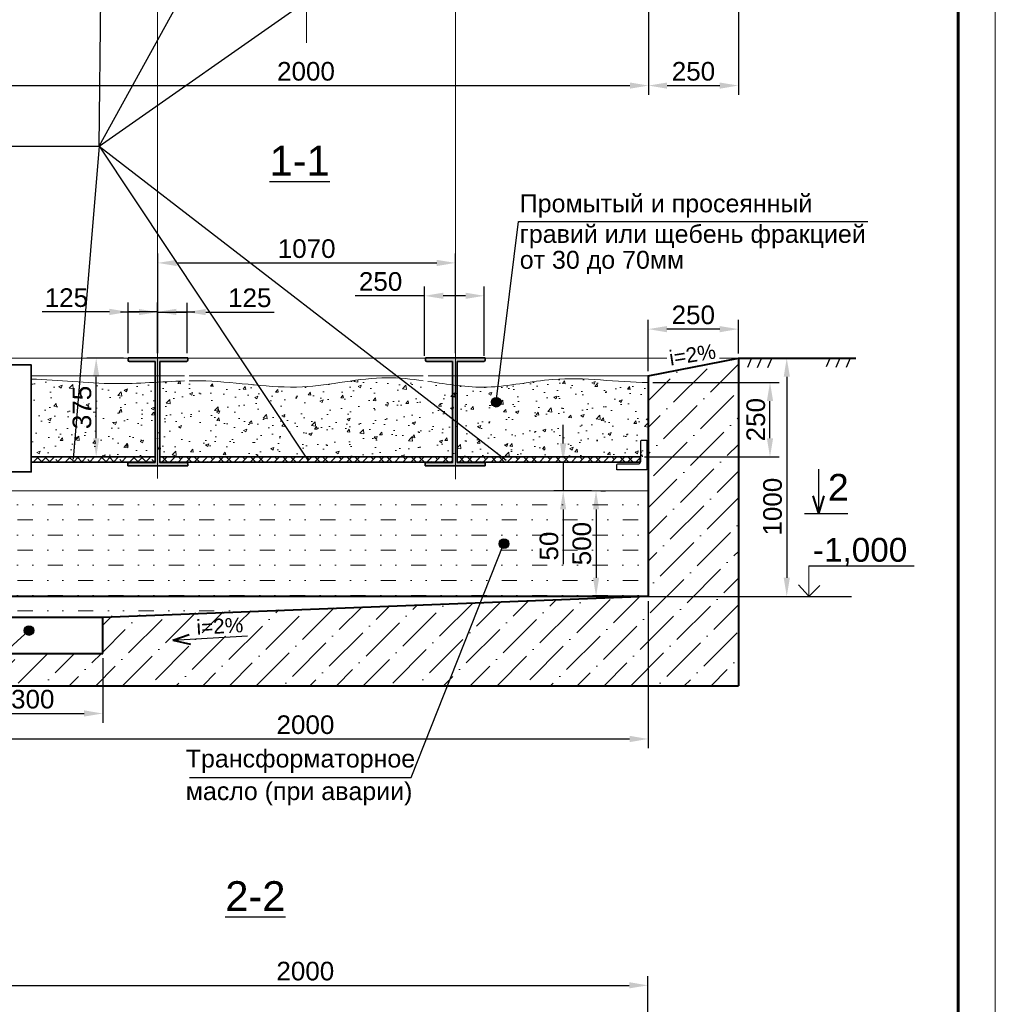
# Model space of a CAD drawing. Header units: millimetres. Extents: x 523209 to 536718, y -48289 to -47398.
# Tile 70 of 116: x 533214 to 533345, y -47845 to -47713. Entities that reach past the tile are written whole.
import ezdxf
from ezdxf.enums import TextEntityAlignment as Align

# ---------------------------------------------------------------- set-up
doc = ezdxf.new("R2010")
doc.units = ezdxf.units.MM
for name, pattern in [('CENTER', [50.8, 31.75, -6.35, 6.35, -6.35]), ('DASHED', [19.05, 12.7, -6.35]), ('HIDDEN', [0.375, 0.25, -0.125])]:
    doc.linetypes.add(name, pattern=pattern)
doc.layers.get('Defpoints').update_dxf_attribs({"color": 140})
for name, color, linetype, lineweight in [('ВК-линия контур', 132, 'Continuous', 15), ('ВК-линия толстая', 30, 'Continuous', 60), ('ВК-Текст', 1, 'Continuous', 30)]:
    doc.layers.add(name, color=color, linetype=linetype, lineweight=lineweight)
doc.styles.get("Standard").update_dxf_attribs({"font": 'arial.ttf'})
doc.dimstyles.new('ISO-25', dxfattribs={"dimtxt": 2.5, "dimasz": 2.5, "dimexe": 1.25, "dimexo": 0.625, "dimtad": 1, "dimtxsty": 'Standard', "dimcen": 2.5, "dimadec": 0, "dimazin": 0, "dimtfac": 1, "dimtmove": 0, "dimatfit": 3, "dimfxl": 1, "dimarcsym": 0})

# ---------------------------------------------------------------- blocks, each defined once
blk = doc.blocks.new('*U135')
at = {"layer": 'ВК-линия контур', "color": 0}
blk.add_line((0, 420), (0, 0), dxfattribs=at)
at = {"layer": 'ВК-линия толстая', "color": 0}
blk.add_lwpolyline([(-574, 5), (-574, 415), (-5, 415), (-5, 5)], close=True, dxfattribs=at)
at = {"layer": 'ВК-Текст', "color": 0}
blk.add_attdef('ЛИСТ_АЛ', text='', height=2.5, dxfattribs=at).set_placement((-10, 411.5), align=Align.MIDDLE_CENTER)
at = {"layer": 'ВК-Текст', "color": 0, "ltscale": 0.5}
blk.add_attdef('ВЕРХНИЙ_ШИФР', text='', height=0.000005, rotation=180, dxfattribs=at).set_placement((-574, 401), align=Align.MIDDLE_CENTER)
at = {"layer": 'ВК-Текст', "color": 0, "flags": 12}
blk.add_attdef('ФОРМАТ_ЛИСТА', (-42, 1.56), '', height=2.5, dxfattribs=at)
blk = doc.blocks.new('*D199')
at = {"color": 0, "lineweight": -2, "transparency": 16777216}
for p, q in [((533297.92, -47759.7), (533297.92, -47752.81)), ((533310.02, -47757.32), (533310.02, -47752.81)), ((533307.52, -47754.06), (533300.42, -47754.06))]:
    blk.add_line(p, q, dxfattribs=at)
at = {"color": 0, "transparency": 16777216}
for points in [[(533300.42, -47753.65), (533300.42, -47754.48), (533297.92, -47754.06)], [(533307.52, -47753.65), (533307.52, -47754.48), (533310.02, -47754.06)]]:
    blk.add_solid(points, dxfattribs=at)
at = {"layer": 'Defpoints', "color": 0, "transparency": 16777216}
for p in [(533297.92, -47754.06), (533310.02, -47757.95), (533297.92, -47760.33)]:
    blk.add_point(p, dxfattribs=at)
at = {"color": 0, "transparency": 16777216, "insert": (533303.97, -47752.16), "char_height": 2.5, "attachment_point": 5}
blk.add_mtext('250', dxfattribs=at)
blk = doc.blocks.new('*D184')
at = {"color": 0, "lineweight": -2, "transparency": 16777216}
for p, q in [((533312.65, -47757.95), (533317.77, -47757.95)), ((533316.52, -47760.45), (533316.52, -47787.45)), ((533298.54, -47789.95), (533317.77, -47789.95))]:
    blk.add_line(p, q, dxfattribs=at)
at = {"color": 0, "transparency": 16777216}
for points in [[(533316.11, -47760.45), (533316.94, -47760.45), (533316.52, -47757.95)], [(533316.11, -47787.45), (533316.94, -47787.45), (533316.52, -47789.95)]]:
    blk.add_solid(points, dxfattribs=at)
at = {"layer": 'Defpoints', "color": 0, "transparency": 16777216}
for p in [(533312.03, -47757.95), (533297.92, -47789.95), (533316.52, -47789.95)]:
    blk.add_point(p, dxfattribs=at)
at = {"color": 0, "transparency": 16777216, "insert": (533314.62, -47777.9), "char_height": 2.5, "attachment_point": 5, "rotation": 90}
blk.add_mtext('1000', dxfattribs=at)
blk = doc.blocks.new('*D185')
at = {"color": 0, "lineweight": -2, "transparency": 16777216}
for p, q in [((533298.54, -47761.22), (533315.52, -47761.22)), ((533314.27, -47768.72), (533314.27, -47763.72)), ((533297.44, -47771.22), (533315.52, -47771.22))]:
    blk.add_line(p, q, dxfattribs=at)
at = {"color": 0, "transparency": 16777216}
for points in [[(533313.85, -47763.72), (533314.69, -47763.72), (533314.27, -47761.22)], [(533313.85, -47768.72), (533314.69, -47768.72), (533314.27, -47771.22)]]:
    blk.add_solid(points, dxfattribs=at)
at = {"layer": 'Defpoints', "color": 0, "transparency": 16777216}
for p in [(533297.92, -47761.22), (533314.27, -47761.22), (533296.82, -47771.22)]:
    blk.add_point(p, dxfattribs=at)
at = {"color": 0, "transparency": 16777216, "insert": (533312.37, -47766.22), "char_height": 2.5, "attachment_point": 5, "rotation": 90}
blk.add_mtext('250', dxfattribs=at)
blk = doc.blocks.new('*D186')
at = {"color": 0, "lineweight": -2, "transparency": 16777216}
for p, q in [((533267.89, -47757.66), (533267.89, -47748.34)), ((533275.9, -47757.66), (533275.9, -47748.34)), ((533267.89, -47749.59), (533258.58, -47749.59)), ((533273.4, -47749.59), (533270.39, -47749.59))]:
    blk.add_line(p, q, dxfattribs=at)
at = {"color": 0, "transparency": 16777216}
for points in [[(533270.39, -47749.17), (533270.39, -47750), (533267.89, -47749.59)], [(533273.4, -47749.17), (533273.4, -47750), (533275.9, -47749.59)]]:
    blk.add_solid(points, dxfattribs=at)
at = {"layer": 'Defpoints', "color": 0, "transparency": 16777216}
for p in [(533275.9, -47749.59), (533267.89, -47758.29), (533275.9, -47758.29)]:
    blk.add_point(p, dxfattribs=at)
at = {"color": 0, "transparency": 16777216, "insert": (533261.98, -47747.68), "char_height": 2.5, "attachment_point": 5}
blk.add_mtext('250', dxfattribs=at)
blk = doc.blocks.new('*D187')
at = {"color": 0, "lineweight": -2, "transparency": 16777216}
for p, q in [((533227.45, -47757.95), (533222.54, -47757.95)), ((533223.79, -47768.72), (533223.79, -47760.45)), ((533227.41, -47771.22), (533222.54, -47771.22))]:
    blk.add_line(p, q, dxfattribs=at)
at = {"color": 0, "transparency": 16777216}
for points in [[(533223.38, -47760.45), (533224.21, -47760.45), (533223.79, -47757.95)], [(533223.38, -47768.72), (533224.21, -47768.72), (533223.79, -47771.22)]]:
    blk.add_solid(points, dxfattribs=at)
at = {"layer": 'Defpoints', "color": 0, "transparency": 16777216}
for p in [(533223.79, -47757.95), (533228.07, -47757.95), (533228.04, -47771.22)]:
    blk.add_point(p, dxfattribs=at)
at = {"color": 0, "transparency": 16777216, "insert": (533221.89, -47764.58), "char_height": 2.5, "attachment_point": 5, "rotation": 90}
blk.add_mtext('375', dxfattribs=at)
blk = doc.blocks.new('*D166')
at = {"color": 0, "lineweight": -2, "transparency": 16777216}
for p, q in [((533228.07, -47757.31), (533228.07, -47750.5)), ((533232.04, -47757.31), (533232.04, -47750.5)), ((533225.57, -47751.75), (533216.52, -47751.75)), ((533232.04, -47751.75), (533228.07, -47751.75)), ((533234.54, -47751.75), (533237.04, -47751.75))]:
    blk.add_line(p, q, dxfattribs=at)
at = {"color": 0, "transparency": 16777216}
for points in [[(533225.57, -47751.33), (533225.57, -47752.17), (533228.07, -47751.75)], [(533234.54, -47751.33), (533234.54, -47752.17), (533232.04, -47751.75)]]:
    blk.add_solid(points, dxfattribs=at)
at = {"layer": 'Defpoints', "color": 0, "transparency": 16777216}
for p in [(533232.04, -47751.75), (533228.07, -47757.93), (533232.04, -47757.93)]:
    blk.add_point(p, dxfattribs=at)
at = {"color": 0, "transparency": 16777216, "insert": (533219.79, -47749.85), "char_height": 2.5, "attachment_point": 5}
blk.add_mtext('125', dxfattribs=at)
blk = doc.blocks.new('*D167')
at = {"color": 0, "lineweight": -2, "transparency": 16777216}
for p, q in [((533232.08, -47757.31), (533232.08, -47743.92)), ((533272.02, -47757.31), (533272.02, -47743.92)), ((533234.58, -47745.17), (533269.52, -47745.17))]:
    blk.add_line(p, q, dxfattribs=at)
at = {"color": 0, "transparency": 16777216}
for points in [[(533234.58, -47744.76), (533234.58, -47745.59), (533232.08, -47745.17)], [(533269.52, -47744.76), (533269.52, -47745.59), (533272.02, -47745.17)]]:
    blk.add_solid(points, dxfattribs=at)
at = {"layer": 'Defpoints', "color": 0, "transparency": 16777216}
for p in [(533272.02, -47745.17), (533232.08, -47757.93), (533272.02, -47757.93)]:
    blk.add_point(p, dxfattribs=at)
at = {"color": 0, "transparency": 16777216, "insert": (533252.05, -47743.27), "char_height": 2.5, "attachment_point": 5}
blk.add_mtext('1070', dxfattribs=at)
blk = doc.blocks.new('*D189')
at = {"color": 0, "lineweight": -2, "transparency": 16777216}
for p, q in [((533205.96, -47698.98), (533205.96, -47722.61)), ((533297.96, -47698.98), (533297.96, -47722.61)), ((533208.46, -47721.36), (533295.46, -47721.36))]:
    blk.add_line(p, q, dxfattribs=at)
at = {"color": 0, "transparency": 16777216}
for points in [[(533208.46, -47720.95), (533208.46, -47721.78), (533205.96, -47721.36)], [(533295.46, -47720.95), (533295.46, -47721.78), (533297.96, -47721.36)]]:
    blk.add_solid(points, dxfattribs=at)
at = {"layer": 'Defpoints', "color": 0, "transparency": 16777216}
for p in [(533205.96, -47698.36), (533297.96, -47698.36), (533297.96, -47721.36)]:
    blk.add_point(p, dxfattribs=at)
at = {"color": 0, "transparency": 16777216, "insert": (533251.96, -47719.46), "char_height": 2.5, "attachment_point": 5}
blk.add_mtext('2000', dxfattribs=at)
blk = doc.blocks.new('*D190')
at = {"color": 0, "lineweight": -2, "transparency": 16777216}
for p, q in [((533297.96, -47698.98), (533297.96, -47722.61)), ((533310.02, -47710.98), (533310.02, -47722.61)), ((533300.46, -47721.36), (533307.52, -47721.36))]:
    blk.add_line(p, q, dxfattribs=at)
at = {"color": 0, "transparency": 16777216}
for points in [[(533300.46, -47720.95), (533300.46, -47721.78), (533297.96, -47721.36)], [(533307.52, -47720.95), (533307.52, -47721.78), (533310.02, -47721.36)]]:
    blk.add_solid(points, dxfattribs=at)
at = {"layer": 'Defpoints', "color": 0, "transparency": 16777216}
for p in [(533297.96, -47698.36), (533310.02, -47710.36), (533310.02, -47721.36)]:
    blk.add_point(p, dxfattribs=at)
at = {"color": 0, "transparency": 16777216, "insert": (533303.99, -47719.46), "char_height": 2.5, "attachment_point": 5}
blk.add_mtext('250', dxfattribs=at)
blk = doc.blocks.new('*D168')
at = {"color": 0, "lineweight": -2, "transparency": 16777216}
for p, q in [((533232.04, -47757.31), (533232.04, -47750.52)), ((533236, -47757.31), (533236, -47750.52)), ((533229.54, -47751.77), (533227.04, -47751.77)), ((533232.04, -47751.77), (533236, -47751.77)), ((533238.5, -47751.77), (533247.69, -47751.77))]:
    blk.add_line(p, q, dxfattribs=at)
at = {"color": 0, "transparency": 16777216}
for points in [[(533229.54, -47751.36), (533229.54, -47752.19), (533232.04, -47751.77)], [(533238.5, -47751.36), (533238.5, -47752.19), (533236, -47751.77)]]:
    blk.add_solid(points, dxfattribs=at)
at = {"layer": 'Defpoints', "color": 0, "transparency": 16777216}
for p in [(533232.04, -47751.77), (533232.04, -47757.93), (533236, -47757.93)]:
    blk.add_point(p, dxfattribs=at)
at = {"color": 0, "transparency": 16777216, "insert": (533244.41, -47749.87), "char_height": 2.5, "attachment_point": 5}
blk.add_mtext('125', dxfattribs=at)
blk = doc.blocks.new('*D169')
at = {"color": 0, "lineweight": -2, "transparency": 16777216}
for p, q in [((533286.5, -47769.41), (533286.5, -47766.91)), ((533287.87, -47771.91), (533285.25, -47771.91)), ((533286.5, -47771.91), (533286.5, -47775.77)), ((533290.29, -47775.77), (533285.25, -47775.77)), ((533286.5, -47778.27), (533286.5, -47785.6))]:
    blk.add_line(p, q, dxfattribs=at)
at = {"color": 0, "transparency": 16777216}
for points in [[(533286.08, -47769.41), (533286.91, -47769.41), (533286.5, -47771.91)], [(533286.08, -47778.27), (533286.91, -47778.27), (533286.5, -47775.77)]]:
    blk.add_solid(points, dxfattribs=at)
at = {"layer": 'Defpoints', "color": 0, "transparency": 16777216}
for p in [(533288.5, -47771.91), (533286.5, -47775.77), (533290.91, -47775.77)]:
    blk.add_point(p, dxfattribs=at)
at = {"color": 0, "transparency": 16777216, "insert": (533284.6, -47783.19), "char_height": 2.5, "attachment_point": 5, "rotation": 90}
blk.add_mtext('50', dxfattribs=at)
blk = doc.blocks.new('*D170')
at = {"color": 0, "lineweight": -2, "transparency": 16777216}
for p, q in [((533291.54, -47775.77), (533292.16, -47775.77)), ((533290.91, -47778.27), (533290.91, -47787.45)), ((533289.48, -47789.95), (533292.16, -47789.95))]:
    blk.add_line(p, q, dxfattribs=at)
at = {"color": 0, "transparency": 16777216}
for points in [[(533290.5, -47778.27), (533291.33, -47778.27), (533290.91, -47775.77)], [(533290.5, -47787.45), (533291.33, -47787.45), (533290.91, -47789.95)]]:
    blk.add_solid(points, dxfattribs=at)
at = {"layer": 'Defpoints', "color": 0, "transparency": 16777216}
for p in [(533290.91, -47775.77), (533288.85, -47789.95), (533290.91, -47789.95)]:
    blk.add_point(p, dxfattribs=at)
at = {"color": 0, "transparency": 16777216, "insert": (533289.01, -47782.86), "char_height": 2.5, "attachment_point": 5, "rotation": 90}
blk.add_mtext('500', dxfattribs=at)
blk = doc.blocks.new('*D171')
at = {"color": 0, "lineweight": -2, "transparency": 16777216}
for p, q in [((533297.92, -47790.57), (533297.92, -47810.34)), ((533205.87, -47798.22), (533205.87, -47810.34)), ((533208.37, -47809.09), (533295.42, -47809.09))]:
    blk.add_line(p, q, dxfattribs=at)
at = {"color": 0, "transparency": 16777216}
for points in [[(533208.37, -47808.67), (533208.37, -47809.51), (533205.87, -47809.09)], [(533295.42, -47808.67), (533295.42, -47809.51), (533297.92, -47809.09)]]:
    blk.add_solid(points, dxfattribs=at)
at = {"layer": 'Defpoints', "color": 0, "transparency": 16777216}
for p in [(533297.92, -47789.95), (533205.87, -47797.6), (533297.92, -47809.09)]:
    blk.add_point(p, dxfattribs=at)
at = {"color": 0, "transparency": 16777216, "insert": (533251.89, -47807.19), "char_height": 2.5, "attachment_point": 5}
blk.add_mtext('2000', dxfattribs=at)
blk = doc.blocks.new('*D172')
at = {"color": 0, "lineweight": -2, "transparency": 16777216}
for p, q in [((533205.87, -47798.22), (533205.87, -47806.92)), ((533224.67, -47798.22), (533224.67, -47806.92)), ((533208.37, -47805.67), (533222.17, -47805.67))]:
    blk.add_line(p, q, dxfattribs=at)
at = {"color": 0, "transparency": 16777216}
for points in [[(533208.37, -47805.25), (533208.37, -47806.08), (533205.87, -47805.67)], [(533222.17, -47805.25), (533222.17, -47806.08), (533224.67, -47805.67)]]:
    blk.add_solid(points, dxfattribs=at)
at = {"layer": 'Defpoints', "color": 0, "transparency": 16777216}
for p in [(533205.87, -47797.6), (533224.67, -47797.6), (533224.67, -47805.67)]:
    blk.add_point(p, dxfattribs=at)
at = {"color": 0, "transparency": 16777216, "insert": (533215.27, -47803.76), "char_height": 2.5, "attachment_point": 5}
blk.add_mtext('300', dxfattribs=at)
blk = doc.blocks.new('*D193')
at = {"color": 0, "lineweight": -2, "transparency": 16777216}
for p, q in [((533205.87, -47850.99), (533205.87, -47840.92)), ((533297.87, -47850.99), (533297.87, -47840.92)), ((533208.37, -47842.17), (533295.37, -47842.17))]:
    blk.add_line(p, q, dxfattribs=at)
at = {"color": 0, "transparency": 16777216}
for points in [[(533208.37, -47841.75), (533208.37, -47842.58), (533205.87, -47842.17)], [(533295.37, -47841.75), (533295.37, -47842.58), (533297.87, -47842.17)]]:
    blk.add_solid(points, dxfattribs=at)
at = {"layer": 'Defpoints', "color": 0, "transparency": 16777216}
for p in [(533297.87, -47842.17), (533205.87, -47851.61), (533297.87, -47851.61)]:
    blk.add_point(p, dxfattribs=at)
at = {"color": 0, "transparency": 16777216, "insert": (533251.87, -47840.27), "char_height": 2.5, "attachment_point": 5}
blk.add_mtext('2000', dxfattribs=at)

msp = doc.modelspace()

# ---------------------------------------------------------------- hatches: boundary and pattern name
at = {"lineweight": 5}
h = msp.add_hatch(dxfattribs=at)
h.set_pattern_fill('ANSI36', color=252, scale=0.8, style=0)
h.set_pattern_definition([(45, (532591.4394, -47802.0307), (1.347038, 4.939141), [6.35, -1.27, 0, -1.27])])
h.paths.add_polyline_path([(533310.02274, -47757.94833), (533297.91785, -47760.32899), (533297.91785, -47789.9473), (533224.67223, -47792.5889), (533224.67223, -47797.59643), (533205.86991, -47797.59643), (533205.86991, -47792.76968), (533205.86991, -47760.32899), (533193.9658, -47757.9473), (533193.96062, -47757.9473), (533193.96062, -47786.00781), (533193.96062, -47801.9473), (533310.02274, -47801.9473)])
h.paths.add_polyline_path([(533236.81462, -47795.73376), (533244.14733, -47795.31828), (533243.96847, -47792.16168), (533236.63576, -47792.57716)], flags=24)
h = msp.add_hatch(color=256)
h.dxf.hatch_style = 1
h.paths.add_polyline_path([(533232.32813, -47758.39425), (533235.91681, -47758.39425, 0.393818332), (533236.08099, -47758.21596), (533236.08004, -47757.94708), (533228.07261, -47757.94694), (533228.07308, -47758.22891, 0.400276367), (533228.25589, -47758.39284), (533231.6967, -47758.39284), (533231.6967, -47771.9473), (533228.20185, -47771.9473, 0.39187079), (533228.03866, -47772.12559), (533228.03817, -47772.41066), (533236.08402, -47772.41066), (533236.08353, -47772.11264, 0.402997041), (533235.89539, -47771.9473), (533232.32432, -47771.9473)])
h = msp.add_hatch(color=256)
h.dxf.hatch_style = 1
h.paths.add_polyline_path([(533272.26773, -47758.39425), (533275.85641, -47758.39425, 0.393818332), (533276.02058, -47758.21596), (533276.01963, -47757.94766), (533268.01221, -47757.94751), (533268.01267, -47758.22891, 0.400276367), (533268.19548, -47758.39284), (533271.63629, -47758.39284), (533271.63629, -47771.9473), (533268.14144, -47771.9473, 0.39187079), (533267.97825, -47772.12559), (533267.97776, -47772.41066), (533276.02361, -47772.41066), (533276.02312, -47772.11264, 0.402997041), (533275.83498, -47771.9473), (533272.26391, -47771.9473)])
h = msp.add_hatch(dxfattribs=at)
h.set_pattern_fill('AR-CONC', color=2, scale=0.024, style=0)
h.set_pattern_definition([(50, (532591.4394, -47795.304), (4.372432, -0.382538), [0.4572, -5.0292]), (355, (532591.4394, -47795.304), (-0.845842, 4.585364), [0.36576, -4.023374]), (100.45144, (532591.8038, -47795.3358), (3.52659, 4.202826), [0.38856, -4.274166]), (46.1842, (532591.4394, -47794.0847), (6.505897, -1.009016), [0.6858, -7.5438]), (96.6356, (532591.9816, -47794.169), (5.6977, 5.938227), [0.58284, -6.411255]), (351.1842, (532591.4394, -47794.085), (5.6977, 5.93823), [0.54864, -6.035034]), (21, (532592.049, -47794.3895), (3.638745, -2.454365), [0.4572, -5.0292]), (326, (532592.049, -47794.3895), (1.48325, 4.42051), [0.36576, -4.02336]), (71.45144, (532592.3522, -47794.594), (5.121994, 1.966146), [0.38856, -4.274159]), (37.5, (532591.4394, -47795.3039), (0.0741265, 2.029321), [0, -3.974592, 0, -4.08432, 0, -4.0386]), (7.5, (532591.4394, -47795.3039), (1.603672, 2.404334), [0, -2.328672, 0, -3.883152, 0, -1.53924]), (327.5, (532590.08, -47795.3039), (3.2541743, -0.13749), [0, -1.524, 0, -4.75488, 0, -6.30936]), (317.5, (532589.4704, -47795.304), (3.5551, 0.610236), [0, -1.9812, 0, -3.157728, 0, -4.48056])])
edge = h.paths.add_edge_path()
edge.add_spline(control_points=[(533267.7153, -47760.99083), (533266.09781, -47760.76713), (533260.67793, -47760.17038), (533250.97959, -47762.78215), (533242.09884, -47761.00983), (533237.02976, -47760.99831), (533236.29222, -47761.01068)], knot_values=[3806.766743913, 3806.766743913, 3806.766743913, 3806.766743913, 4415.536197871, 5846.884632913, 7471.662635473, 7748.312119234, 7748.312119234, 7748.312119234, 7748.312119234], degree=3, periodic=0)
edge.add_line((533236.29222, -47761.01068), (533236.28934, -47771.21743))
edge.add_line((533236.28934, -47771.21743), (533267.7153, -47771.21743))
edge.add_line((533267.7153, -47771.21743), (533267.7153, -47760.99083))
edge = h.paths.add_edge_path()
edge.add_spline(control_points=[(533297.91785, -47761.21743), (533293.64915, -47761.19989), (533286.3918, -47759.98521), (533276.59451, -47762.42725), (533270.99158, -47761.46158), (533268.34598, -47761.08007)], knot_values=[7827.433675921, 7827.433675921, 7827.433675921, 7827.433675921, 9428.081108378, 10541.142595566, 11536.848184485, 11536.848184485, 11536.848184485, 11536.848184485], degree=3, periodic=0)
edge.add_line((533268.34598, -47761.08007), (533268.34312, -47771.21743))
edge.add_line((533268.34312, -47771.21743), (533297.91785, -47771.21743))
edge.add_line((533297.91785, -47771.21743), (533297.91785, -47761.21743))
h.paths.add_polyline_path([(533215.06091, -47760.77512), (533215.06091, -47771.21743), (533235.66152, -47771.21743), (533235.66152, -47761.02451), (533235.54505, -47761.02773), (533235.42859, -47761.03115), (533235.31212, -47761.03476), (533235.19565, -47761.03854), (533235.07918, -47761.0425), (533234.96271, -47761.04663), (533234.84624, -47761.05092), (533234.72977, -47761.05537), (533234.6133, -47761.05997), (533234.49683, -47761.06471), (533234.38036, -47761.06959), (533234.2639, -47761.0746), (533234.14743, -47761.07973), (533234.03096, -47761.08499), (533233.91449, -47761.09035), (533233.79802, -47761.09583), (533233.68156, -47761.1014), (533233.56509, -47761.10706), (533233.44862, -47761.11282), (533233.33216, -47761.11865), (533233.21569, -47761.12456), (533233.09923, -47761.13054), (533232.98276, -47761.13658), (533232.8663, -47761.14268), (533232.74984, -47761.14883), (533232.63337, -47761.15502), (533232.51691, -47761.16125), (533232.40045, -47761.16752), (533232.28399, -47761.1738), (533232.16753, -47761.18011), (533232.05107, -47761.18643), (533231.93461, -47761.19275), (533231.81815, -47761.19908), (533231.7017, -47761.2054), (533231.58524, -47761.21171), (533231.46879, -47761.21799), (533231.35233, -47761.22426), (533231.23588, -47761.23049), (533231.11943, -47761.23669), (533231.00297, -47761.24284), (533230.88652, -47761.24895), (533230.77008, -47761.255), (533230.65363, -47761.26098), (533230.53718, -47761.2669), (533230.42073, -47761.27275), (533230.30429, -47761.27851), (533230.18785, -47761.28419), (533230.0714, -47761.28977), (533229.95496, -47761.29526), (533229.83852, -47761.30063), (533229.72209, -47761.3059), (533229.60565, -47761.31105), (533229.48921, -47761.31608), (533229.37278, -47761.32097), (533229.25635, -47761.32573), (533229.13992, -47761.33034), (533229.02349, -47761.33481), (533228.90706, -47761.33912), (533228.79063, -47761.34327), (533228.67421, -47761.34725), (533228.55778, -47761.35105), (533228.44136, -47761.35468), (533228.32494, -47761.35812), (533228.20852, -47761.36137), (533228.09211, -47761.36441), (533227.97569, -47761.36726), (533227.85928, -47761.36989), (533227.74287, -47761.3723), (533227.62646, -47761.37449), (533227.51005, -47761.37645), (533227.39365, -47761.37818), (533227.27724, -47761.37966), (533227.16084, -47761.38089), (533227.04444, -47761.38187), (533226.92805, -47761.38258), (533226.81165, -47761.38303), (533226.69526, -47761.3832), (533226.57887, -47761.3831), (533226.46248, -47761.38271), (533226.34609, -47761.38202), (533226.22971, -47761.38104), (533226.11332, -47761.37975), (533225.99694, -47761.37817), (533225.88057, -47761.3763), (533225.76419, -47761.37414), (533225.64782, -47761.37171), (533225.53144, -47761.369), (533225.41507, -47761.36603), (533225.29871, -47761.36279), (533225.18234, -47761.3593), (533225.06598, -47761.35556), (533224.94962, -47761.35158), (533224.83326, -47761.34737), (533224.7169, -47761.34292), (533224.60054, -47761.33825), (533224.48419, -47761.33337), (533224.36783, -47761.32827), (533224.25148, -47761.32297), (533224.13513, -47761.31746), (533224.01878, -47761.31177), (533223.90244, -47761.30588), (533223.78609, -47761.29982), (533223.66975, -47761.29358), (533223.55341, -47761.28717), (533223.43707, -47761.2806), (533223.32073, -47761.27387), (533223.20439, -47761.267), (533223.08805, -47761.25997), (533222.97172, -47761.25281), (533222.85538, -47761.24552), (533222.73905, -47761.2381), (533222.62272, -47761.23056), (533222.50639, -47761.22291), (533222.39006, -47761.21515), (533222.27373, -47761.20728), (533222.1574, -47761.19932), (533222.04108, -47761.19128), (533221.92475, -47761.18314), (533221.80843, -47761.17494), (533221.69211, -47761.16665), (533221.57578, -47761.15831), (533221.45946, -47761.1499), (533221.34314, -47761.14145), (533221.22682, -47761.13294), (533221.1105, -47761.1244), (533220.99419, -47761.11582), (533220.87787, -47761.10721), (533220.76155, -47761.09858), (533220.64524, -47761.08993), (533220.52892, -47761.08127), (533220.4126, -47761.07261), (533220.29629, -47761.06395), (533220.17998, -47761.0553), (533220.06366, -47761.04666), (533219.94735, -47761.03805), (533219.83104, -47761.02945), (533219.71472, -47761.0209), (533219.59841, -47761.01238), (533219.4821, -47761.0039), (533219.36579, -47760.99548), (533219.24948, -47760.98711), (533219.13316, -47760.9788), (533219.01685, -47760.97057), (533218.90054, -47760.9624), (533218.78423, -47760.95433), (533218.66792, -47760.94633), (533218.55161, -47760.93843), (533218.4353, -47760.93063), (533218.31899, -47760.92294), (533218.20268, -47760.91536), (533218.08636, -47760.90789), (533217.97005, -47760.90055), (533217.85374, -47760.89334), (533217.73743, -47760.88627), (533217.62112, -47760.87933), (533217.5048, -47760.87255), (533217.38849, -47760.86592), (533217.27218, -47760.85945), (533217.15586, -47760.85315), (533217.03955, -47760.84702), (533216.92323, -47760.84107), (533216.80692, -47760.8353), (533216.6906, -47760.82973), (533216.57429, -47760.82435), (533216.45797, -47760.81917), (533216.34165, -47760.81421), (533216.22533, -47760.80946), (533216.10902, -47760.80493), (533215.9927, -47760.80063), (533215.87638, -47760.79656), (533215.76005, -47760.79273), (533215.64373, -47760.78915), (533215.52741, -47760.78582), (533215.41108, -47760.78275), (533215.29476, -47760.77994), (533215.17843, -47760.7774), (533215.06211, -47760.77514)])
h.paths.add_polyline_path([(533211.06091, -47771.21743), (533211.06091, -47760.85034), (533210.99006, -47760.85386), (533210.8737, -47760.85981), (533210.75734, -47760.86591), (533210.64098, -47760.87218), (533210.52462, -47760.87859), (533210.40826, -47760.88516), (533210.2919, -47760.89187), (533210.17554, -47760.89872), (533210.05918, -47760.9057), (533209.94282, -47760.91282), (533209.82645, -47760.92008), (533209.71009, -47760.92745), (533209.59372, -47760.93495), (533209.47736, -47760.94257), (533209.36099, -47760.95031), (533209.24463, -47760.95815), (533209.12826, -47760.9661), (533209.0119, -47760.97416), (533208.89553, -47760.98232), (533208.77916, -47760.99057), (533208.6628, -47760.99892), (533208.54643, -47761.00735), (533208.43006, -47761.01587), (533208.31369, -47761.02448), (533208.19732, -47761.03316), (533208.08095, -47761.04191), (533207.96458, -47761.05074), (533207.84821, -47761.05963), (533207.73184, -47761.06859), (533207.61547, -47761.0776), (533207.4991, -47761.08667), (533207.38273, -47761.0958), (533207.26636, -47761.10497), (533207.14999, -47761.11418), (533207.03362, -47761.12344), (533206.91725, -47761.13273), (533206.80088, -47761.14206), (533206.68451, -47761.15142), (533206.56814, -47761.1608), (533206.45177, -47761.1702), (533206.33539, -47761.17963), (533206.21902, -47761.18907), (533206.10265, -47761.19852), (533205.98628, -47761.20797), (533205.86991, -47761.21743), (533205.86991, -47771.21743)])
h = msp.add_hatch(color=256)
h.dxf.hatch_style = 1
h.paths.add_polyline_path([(533278.15532, -47763.8825, 1), (533276.87715, -47763.8825, 1)])
at = {"lineweight": 0}
h = msp.add_hatch(dxfattribs=at)
h.set_pattern_fill('ANSI38', color=252, scale=0.24, style=0)
h.set_pattern_definition([(45, (532591.4394, -47802.0307), (-0.5388154, 0.5388154), []), (135, (532591.4394, -47802.0307), (-1.6164461, 0.5388154), [1.905, -1.143])])
h.paths.add_polyline_path([(533231.6967, -47771.91014), (533231.6967, -47771.21743), (533215.06091, -47771.21743), (533215.06091, -47771.91014)])
h.paths.add_polyline_path([(533211.06091, -47771.91014), (533211.06091, -47771.21743), (533207.01016, -47771.21743), (533207.01016, -47771.91014)])
h = msp.add_hatch(dxfattribs=at)
h.set_pattern_fill('ANSI38', color=252, scale=0.24, style=0)
h.set_pattern_definition([(45, (529476.3793, -43361.8837), (-0.53881537, 0.53881537), []), (135, (529476.3793, -43361.8837), (-1.6164461, 0.53881537), [1.905, -1.143])])
h.paths.add_polyline_path([(533232.32442, -47771.21743), (533232.32442, -47771.92795), (533271.63629, -47771.92795), (533271.63629, -47771.21743)])
h = msp.add_hatch(dxfattribs=at)
h.set_pattern_fill('ANSI38', color=252, scale=0.24, style=0)
h.set_pattern_definition([(45, (529538.8974, -43361.8837), (-0.53881537, 0.53881537), []), (135, (529538.8974, -43361.8837), (-1.6164461, 0.53881537), [1.905, -1.143])])
h.paths.add_polyline_path([(533272.26402, -47771.21743), (533272.26402, -47771.91014), (533296.81705, -47771.91014), (533296.81705, -47771.21743)])
at = {"lineweight": 5}
h = msp.add_hatch(dxfattribs=at)
h.set_pattern_fill('MUDST', color=2, scale=0.32)
h.set_pattern_definition([(0, (532591.4394, -47802.0307), (4.064, 2.032), [2.032, -2.032, 0, -2.032, 0, -2.032])])
h.paths.add_polyline_path([(533205.86991, -47775.77451), (533205.86991, -47793.16067), (533297.91785, -47789.9473), (533297.91785, -47775.77451)])
h = msp.add_hatch(color=256)
h.dxf.hatch_style = 1
h.paths.add_polyline_path([(533279.18944, -47782.87049, 1), (533277.91127, -47782.87049, 1)])
h = msp.add_hatch(color=256)
h.dxf.hatch_style = 1
h.paths.add_polyline_path([(533215.40663, -47794.53565, 1), (533214.12846, -47794.53565, 1)])

# ---------------------------------------------------------------- linework, layer by layer
at = {"linetype": 'CENTER', "lineweight": 13, "ltscale": 500}
for p, q in [((533232.00223, -47626.06345), (533232.00223, -47774.11709)), ((533252.02567, -47626.06345), (533252.02567, -47715.63209)), ((533272.05751, -47626.06345), (533272.05751, -47774.21536))]:
    msp.add_line(p, q, dxfattribs=at)
for p, q in [((533224.16797, -47729.47839), (533247.33279, -47687.59772)), ((533224.16797, -47729.47839), (533224.68909, -47689.15772)), ((533224.16797, -47729.47839), (533279.54766, -47690.71772)), ((533164.18362, -47729.47839), (533224.16797, -47729.47839)), ((533224.16797, -47729.47839), (533220.70852, -47771.53273)), ((533224.16797, -47729.47839), (533252.2085, -47771.65554)), ((533224.16797, -47729.47839), (533278.83148, -47771.63638)), ((533277.48273, -47763.81926), (533280.51189, -47739.63317)), ((533280.51189, -47739.63317), (533327.41035, -47739.63317)), ((533320.82474, -47778.80727), (533320.82474, -47772.85056)), ((533324.71593, -47778.85414), (533318.91369, -47778.85414)), ((533266.07676, -47814.26135), (533278.55036, -47782.85826)), ((533319.49631, -47785.83674), (533333.64047, -47785.83674)), ((533297.91785, -47789.9473), (533325.22206, -47789.9473)), ((533199.61405, -47808.19375), (533214.76769, -47794.52936)), ((533234.071, -47795.82189), (533244.10914, -47795.2381)), ((533236.33704, -47814.26135), (533266.07676, -47814.26135))]:
    msp.add_line(p, q)
at = {"linetype": 'HIDDEN', "lineweight": 0, "ltscale": 800}
for p, q in [((533204.30289, -47757.94645), (533300.40077, -47757.94816)), ((533307.47394, -47757.94829), (533310.02274, -47757.94833)), ((533215.06091, -47760.32899), (533235.66152, -47760.32899)), ((533236.29241, -47760.32899), (533267.7168, -47760.32899)), ((533268.34769, -47760.32899), (533297.91785, -47760.32899))]:
    msp.add_line(p, q, dxfattribs=at)
at = {"lineweight": 35}
for p, q in [((533228.07259, -47757.93088), (533236.08148, -47757.93088)), ((533228.07308, -47758.22891), (533228.07259, -47757.93088)), ((533228.07259, -47757.93088), (533236.08148, -47757.93088)), ((533228.07308, -47758.22891), (533228.07259, -47757.93088)), ((533228.07259, -47757.93088), (533236.08148, -47757.93088)), ((533231.6967, -47758.39284), (533228.24505, -47758.39284)), ((533231.6967, -47771.9473), (533231.6967, -47758.39284)), ((533232.32813, -47758.39425), (533232.32432, -47771.9473)), ((533232.32813, -47758.39425), (533235.91681, -47758.39425)), ((533236.08099, -47758.21596), (533236.08148, -47757.93088)), ((533268.01218, -47757.93088), (533276.02107, -47757.93088)), ((533268.01267, -47758.22891), (533268.01218, -47757.93088)), ((533268.01218, -47757.93088), (533276.02107, -47757.93088)), ((533268.01267, -47758.22891), (533268.01218, -47757.93088)), ((533268.01218, -47757.93088), (533276.02107, -47757.93088)), ((533271.63629, -47758.39284), (533268.18464, -47758.39284)), ((533271.63629, -47771.9473), (533271.63629, -47758.39284)), ((533272.26773, -47758.39425), (533272.26391, -47771.9473)), ((533272.26773, -47758.39425), (533275.85641, -47758.39425)), ((533276.02058, -47758.21596), (533276.02107, -47757.93088)), ((533228.03866, -47772.12559), (533228.03817, -47772.41066)), ((533236.08402, -47772.41066), (533228.03817, -47772.41066)), ((533231.6967, -47771.9473), (533228.20185, -47771.9473)), ((533235.9117, -47771.9473), (533232.32432, -47771.9473)), ((533236.08353, -47772.11264), (533236.08402, -47772.41067)), ((533267.97825, -47772.12559), (533267.97776, -47772.41066)), ((533276.02361, -47772.41066), (533267.97776, -47772.41066)), ((533271.63629, -47771.9473), (533268.14144, -47771.9473)), ((533275.85129, -47771.9473), (533272.26391, -47771.9473)), ((533276.02312, -47772.11264), (533276.02361, -47772.41067))]:
    msp.add_line(p, q, dxfattribs=at)
at = {"lineweight": 18}
for p, q in [((533236.07998, -47757.93089), (533236.08099, -47758.21596)), ((533276.01957, -47757.93089), (533276.02058, -47758.21596)), ((533319.49631, -47789.90589), (533319.49631, -47785.83674))]:
    msp.add_line(p, q, dxfattribs=at)
at = {"lineweight": 40}
for p, q in [((533297.91785, -47760.32899), (533310.02274, -47757.94833)), ((533310.02274, -47757.9473), (533325.80993, -47757.94833)), ((533310.02274, -47757.94833), (533310.02274, -47801.9473)), ((533297.91785, -47760.32899), (533297.91785, -47789.9473)), ((533297.91785, -47789.9473), (533205.86991, -47789.9473)), ((533297.91785, -47789.9473), (533224.67223, -47792.76968)), ((533224.67223, -47792.76968), (533205.86991, -47792.76968)), ((533224.67223, -47797.59643), (533224.67223, -47792.76968)), ((533205.86991, -47797.59643), (533224.67223, -47797.59643)), ((533193.96062, -47801.9473), (533310.02274, -47801.9473))]:
    msp.add_line(p, q, dxfattribs=at)
at = {"lineweight": 30}
for p, q in [((533311.76337, -47758.07127), (533311.25612, -47759.21875)), ((533313.10439, -47758.0443), (533312.56427, -47759.27212)), ((533314.46127, -47758.0502), (533313.92583, -47759.27212)), ((533322.32498, -47757.99576), (533321.81774, -47759.14324)), ((533323.66601, -47757.9688), (533323.12589, -47759.19661)), ((533325.02289, -47757.97469), (533324.48744, -47759.19661)), ((533319.45928, -47789.86888), (533318.09007, -47788.38918)), ((533319.53335, -47789.90589), (533320.93959, -47788.50019))]:
    msp.add_line(p, q, dxfattribs=at)
at = {"lineweight": 20}
for p, q in [((533236.06879, -47772.51128), (533236.06879, -47772.51128)), ((533276.00839, -47772.51128), (533276.00838, -47772.51128))]:
    msp.add_line(p, q, dxfattribs=at)
at = {"lineweight": 5}
msp.add_line((533205.86991, -47775.77451), (533297.91785, -47775.77451), dxfattribs=at)
at = {"linetype": 'ByBlock', "lineweight": 40}
for p, q in [((533320.82474, -47778.80727), (533320.07693, -47776.46553)), ((533320.82474, -47778.80727), (533321.53773, -47776.44199)), ((533234.071, -47795.82189), (533236.2954, -47795.06093)), ((533234.071, -47795.82189), (533236.44244, -47796.3569))]:
    msp.add_line(p, q, dxfattribs=at)
at = {"color": 7, "lineweight": 35}
for points in [[(533211.06091, -47758.87039), (533215.06091, -47758.87039), (533215.06091, -47773.23136), (533211.06091, -47773.23136)], [(533232.32442, -47771.21743), (533271.63629, -47771.21743), (533271.63629, -47771.92795), (533232.32442, -47771.92795)], [(533272.26402, -47771.21743), (533296.81705, -47771.21743), (533296.81705, -47771.91014), (533272.26402, -47771.91014)]]:
    msp.add_lwpolyline(points, close=True, dxfattribs=at)
at = {"lineweight": 30}
msp.add_lwpolyline([(533297.71611, -47772.95499), (533293.71611, -47772.95499), (533293.71611, -47772.27499, -0.414213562), (533293.83611, -47772.15499), (533296.55611, -47772.15499, 0.414213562), (533296.91611, -47771.79499), (533296.91611, -47769.07499, -0.414213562), (533297.03611, -47768.95499), (533297.71611, -47768.95499)], format="xyb", close=True, dxfattribs=at)
at = {"color": 7, "lineweight": 35}
msp.add_lwpolyline([(533215.06091, -47771.21743), (533231.6967, -47771.21743), (533231.6967, -47771.91014), (533215.06091, -47771.91014)], dxfattribs=at)
at = {"color": 7, "lineweight": 30}
msp.add_lwpolyline([(533232.32442, -47771.21743), (533271.63629, -47771.21743), (533271.63629, -47771.92795), (533232.32442, -47771.92795)], close=True, dxfattribs=at)
at = {"color": 7}
msp.add_lwpolyline([(533232.32442, -47771.21743), (533271.63629, -47771.21743), (533271.63629, -47771.92795), (533232.32442, -47771.92795)], close=True, dxfattribs=at)
for centre in [(533277.51623, -47763.8825), (533278.55036, -47782.87049), (533214.76755, -47794.53565)]:
    msp.add_circle(centre, 0.63909)
at = {"color": 0, "lineweight": 35, "ltscale": 100}
for centre, radius, start, end in [((533228.25047, -47758.21499), 0.17794, 184.4850366, 268.2547282), ((533235.90327, -47758.21705), 0.17772, 274.3698039, 0.351522), ((533268.19006, -47758.21499), 0.17794, 184.4850366, 268.2547282), ((533275.84287, -47758.21705), 0.17772, 274.3698039, 0.351522), ((533228.21653, -47772.12456), 0.17787, 94.7358356, 180.3308835), ((533235.90354, -47772.12773), 0.18062, 4.7916519, 87.4111926), ((533268.15613, -47772.12456), 0.17787, 94.7358356, 180.3308835), ((533275.84314, -47772.12773), 0.18062, 4.7916519, 87.4111926)]:
    msp.add_arc(centre, radius, start, end, dxfattribs=at)
at = {"color": 2, "lineweight": 5}
for points, knots in [([(533215.06091, -47760.77512), (533218.78964, -47760.84301), (533225.65034, -47761.76949), (533232.52272, -47761.10874), (533235.66152, -47761.02451)], [1150.259991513, 1150.259991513, 1150.259991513, 1150.259991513, 2550.573140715, 3727.910546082, 3727.910546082, 3727.910546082, 3727.910546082]), ([(533236.29222, -47761.01068), (533237.02976, -47760.99831), (533242.09884, -47761.00983), (533250.97959, -47762.78215), (533260.67793, -47760.17038), (533266.09781, -47760.76713), (533267.7153, -47760.99083)], [3806.766743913, 3806.766743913, 3806.766743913, 3806.766743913, 4083.416227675, 5708.194230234, 7139.542665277, 7748.312119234, 7748.312119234, 7748.312119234, 7748.312119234]), ([(533268.34598, -47761.08007), (533270.99158, -47761.46158), (533276.59451, -47762.42725), (533286.3918, -47759.98521), (533293.64915, -47761.19989), (533297.91785, -47761.21743)], [7827.433675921, 7827.433675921, 7827.433675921, 7827.433675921, 8823.13926484, 9936.200752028, 11536.848184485, 11536.848184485, 11536.848184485, 11536.848184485])]:
    msp.add_open_spline(points, degree=3, knots=knots, dxfattribs=at)

# ---------------------------------------------------------------- block references
at = {"linetype": 'DASHED'}
msp.add_blockref('*U135', (533344.52503, -47991.68774), dxfattribs=at)

# ---------------------------------------------------------------- texts
at = {"color": 0, "linetype": 'HIDDEN', "lineweight": 25, "ltscale": 700}
for s, p in [('%%U1-1', (533251.11075, -47731.44465)), ('%%U2-2', (533245.16691, -47830.18651))]:
    msp.add_text(s, height=4, dxfattribs=at).set_placement(p, align=Align.MIDDLE_CENTER)
at = {"lineweight": 25, "ltscale": 100}
for s, height, p in [('Промытый и просеянный', 2.4, (533280.66638, -47738.37745)), ('гравий или щебень фракцией', 2.4, (533280.66638, -47742.48314)), ('от 30 до 70мм', 2.4, (533280.66638, -47745.95218)), ('-1,000', 3.2, (533320.02883, -47785.292)), ('Трансформаторное', 2.4, (533235.8176, -47812.91971)), ('масло (при аварии)', 2.4, (533235.8176, -47817.29344))]:
    msp.add_text(s, height=height, dxfattribs=at).set_placement(p)
at = {"color": 7, "linetype": 'ByBlock'}
for rotation, p in [(8.9494245, (533300.90561, -47758.95884)), (3.2429453, (533237.30674, -47795.1043))]:
    msp.add_text('i=2%%%', height=2, rotation=rotation, dxfattribs=at).set_placement(p)
at = {"color": 0}
msp.add_text('2', height=3.6, dxfattribs=at).set_placement((533323.44785, -47775.3016), align=Align.MIDDLE_CENTER)

# ---------------------------------------------------------------- dimensions: what is measured, and where the dimension line sits
at = {"color": 7}
for base, p1, p2, text, picture, middle in [((533297.96062, -47721.36177), (533205.96062, -47698.35772), (533297.96062, -47698.35772), '2000', '*D189', (533251.96062, -47719.46034)), ((533310.02274, -47721.36177), (533297.96062, -47698.35772), (533310.02274, -47710.35772), '250', '*D190', (533303.99168, -47719.46034)), ((533272.01663, -47745.17313), (533232.07703, -47757.93088), (533272.01663, -47757.93088), '1070', '*D167', (533252.04683, -47743.2717)), ((533297.91785, -47754.06312), (533310.02274, -47757.94833), (533297.91785, -47760.32899), '250', '*D199', (533303.97029, -47752.16169)), ((533297.91785, -47809.09158), (533205.86991, -47797.59643), (533297.91785, -47789.9473), '2000', '*D171', (533251.89388, -47807.19015)), ((533224.67223, -47805.66597), (533205.86991, -47797.59643), (533224.67223, -47797.59643), '300', '*D172', (533215.27107, -47803.76368)), ((533297.86991, -47842.16649), (533205.86991, -47851.61264), (533297.86991, -47851.61264), '2000', '*D193', (533251.86991, -47840.26506))]:
    dim = msp.add_linear_dim(base=base, p1=p1, p2=p2, text=text, dimstyle='ISO-25', override={"dimtxsty": 'Standard'}, dxfattribs=at)
    dim.commit()
    dim.dimension.update_dxf_attribs({"geometry": picture, "text_midpoint": middle})
for base, p1, p2, text, picture, middle in [((533275.8965, -47749.58609), (533267.88506, -47758.28508), (533275.8965, -47758.28508), '250', '*D186', (533261.98124, -47749.58609)), ((533232.03741, -47751.75094), (533228.07259, -47757.93088), (533232.03741, -47757.93088), '125', '*D166', (533219.79411, -47751.75094))]:
    dim = msp.add_linear_dim(base=base, p1=p1, p2=p2, text=text, dimstyle='ISO-25', override={"dimtxsty": 'Standard'}, dxfattribs=at)
    dim.commit()
    dim.dimension.update_dxf_attribs({"geometry": picture, "text_midpoint": middle, "dimtype": 160})
dim = msp.add_linear_dim(base=(533232.03741, -47751.77271), p1=(533236.00223, -47757.93088), p2=(533232.03741, -47757.93088), angle=180, text='125', dimstyle='ISO-25', dxfattribs=at)
dim.commit()
dim.dimension.update_dxf_attribs({"geometry": '*D168', "text_midpoint": (533244.4113, -47751.77271), "dimtype": 160})
for base, p1, p2, text, picture, middle in [((533223.79318, -47757.9473), (533228.03741, -47771.21743), (533228.07185, -47757.9473), '375', '*D187', (533221.8909, -47764.58236)), ((533314.26939, -47761.21743), (533296.81705, -47771.21743), (533297.91785, -47761.21743), '250', '*D185', (533312.36796, -47766.21743)), ((533290.91339, -47789.9473), (533290.91339, -47775.77451), (533288.8524, -47789.9473), '500', '*D170', (533289.01196, -47782.86091))]:
    dim = msp.add_linear_dim(base=base, p1=p1, p2=p2, angle=90, text=text, dimstyle='ISO-25', override={"dimtxsty": 'Standard'}, dxfattribs=at)
    dim.commit()
    dim.dimension.update_dxf_attribs({"geometry": picture, "text_midpoint": middle})
for base, p1, p2, text, picture, middle in [((533316.52252, -47789.9473), (533312.02805, -47757.9473), (533297.91785, -47789.9473), '1000', '*D184', (533316.52252, -47777.89902)), ((533286.49697, -47775.77451), (533288.49908, -47771.91014), (533290.91339, -47775.77451), '50', '*D169', (533286.49697, -47783.18584))]:
    dim = msp.add_linear_dim(base=base, p1=p1, p2=p2, angle=90, text=text, dimstyle='ISO-25', override={"dimtxsty": 'Standard'}, dxfattribs=at)
    dim.commit()
    dim.dimension.update_dxf_attribs({"geometry": picture, "text_midpoint": middle, "dimtype": 160})

doc.saveas('drawing.dxf')
